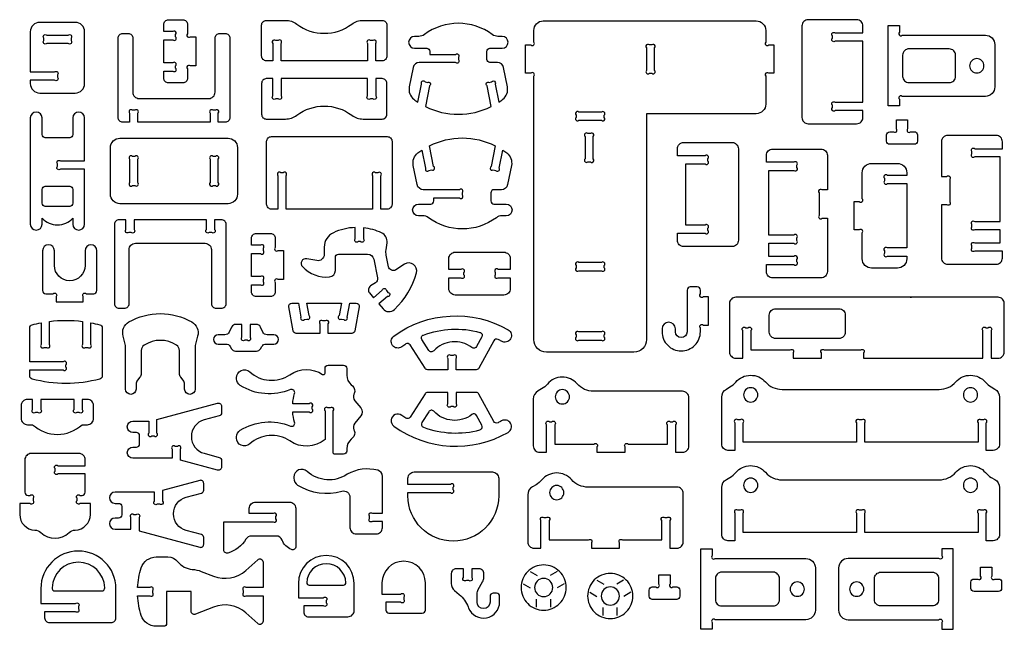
# Model space of a CAD drawing. Extents: x 383 to 746, y -177 to 277.
# Tile 1 of 2: x 384 to 745, y -177 to 47. Entities that reach past the tile are written whole.
import ezdxf

# ---------------------------------------------------------------- set-up
doc = ezdxf.new("R2010")
doc.units = 0
doc.header["$MEASUREMENT"] = 0
doc.layers.add('KONTUR', color=20, linetype='CONTINUOUS')

msp = doc.modelspace()

# ---------------------------------------------------------------- linework, layer by layer
at = {"layer": 'KONTUR'}
for points in [[(391.45, 20.03), (404.44, 20.03, 0.414214), (407.9, 23.49), (407.9, 42.47, 0.414214), (404.44, 45.93), (391.45, 45.93, 0.414214), (387.99, 42.47), (387.99, 27.75), (396.88, 27.75, -1), (397.95, 26.69), (397.95, 25.81, -1), (396.88, 24.75), (387.99, 24.75), (387.99, 23.49, 0.414214)], [(436.97, 28.08), (440.25, 28.08, 1), (441.31, 29.15), (441.31, 30.02, 1), (440.25, 31.08), (436.97, 31.08), (436.97, 39.54), (440.25, 39.54, 1), (441.31, 40.61), (441.31, 41.48, 1), (440.25, 42.54), (436.97, 42.54), (436.97, 45.14, -0.414214), (438.7, 46.87), (443.92, 46.87, -0.414214), (445.65, 45.14), (445.65, 41.72, 1), (446.71, 40.66), (448.65, 40.66), (448.65, 29.97), (446.71, 29.97, 1), (445.65, 28.91), (445.65, 25.49, -0.414214), (443.92, 23.76), (438.7, 23.76, -0.414214), (436.97, 25.49)], [(474.56, 46.67), (481.58, 46.67, -0.16263), (485.74, 45.28, 0.334097), (505.91, 45.28, -0.16263), (510.08, 46.67), (517.1, 46.67, -0.414214), (518.83, 44.94), (518.83, 33.59, -0.414214), (517.1, 31.85), (514.7, 31.85), (514.7, 38.2, 1), (513.64, 39.26), (512.76, 39.26, 1), (511.7, 38.2), (511.7, 31.85), (479.96, 31.85), (479.96, 38.2, 1), (478.89, 39.26), (478.02, 39.26, 1), (476.96, 38.2), (476.96, 31.85), (474.56, 31.85, -0.414214), (472.83, 33.59), (472.83, 44.94, -0.414214)], [(557.07, 15.08), (555.53, 22.69, -1), (556.36, 23.94), (557.22, 24.12, -1), (558.47, 23.29), (559.81, 16.67, 0.016944), (561.29, 17.73, 0.286808), (563.01, 22.31), (561.59, 29.35, 0.357001), (559.32, 31.2), (556.61, 31.2, -0.414214), (555.46, 32.35), (555.46, 35.32, -0.414214), (556.61, 36.47), (561.1, 36.47, 1), (561.1, 40.77), (559.54, 40.77, -0.161246), (557.47, 41.46, 0.331101), (532.54, 41.46, -0.161246), (530.48, 40.77), (528.92, 40.77, 1), (528.92, 36.47), (533.4, 36.47, -0.414214), (534.55, 35.32), (534.55, 34.2), (543.94, 34.2, -1), (545.01, 33.13), (545.01, 32.26, -1), (543.94, 31.2), (530.69, 31.2, 0.357001), (528.43, 29.35), (527, 22.31, 0.286808), (528.72, 17.73, 0.016944), (530.2, 16.67), (531.54, 23.29, -1), (532.79, 24.12), (533.65, 23.94, -1), (534.48, 22.69), (532.94, 15.08, 0.237707)], [(614.01, -70.41, -0.414214), (609.4, -75.02), (577.3, -75.02, -0.414214), (572.69, -70.41), (572.69, 26.2, 1), (571.63, 27.27), (569.69, 27.27), (569.69, 37.64), (571.63, 37.64, 1), (572.69, 38.7), (572.69, 43, -0.414214), (576.15, 46.46), (654.31, 46.46, -0.414214), (657.77, 43), (657.77, 38.7, 1), (658.84, 37.64), (660.77, 37.64), (660.77, 27.27), (658.84, 27.27, 1), (657.77, 26.2), (657.77, 15.9, -0.414214), (654.31, 12.44), (614.01, 12.44)], [(693.4, 13.62), (683.28, 13.62, -1), (682.22, 14.68), (682.22, 15.56, -1), (683.28, 16.62), (690.4, 16.62), (693.4, 16.62), (693.4, 39.05), (690.4, 39.05), (683.28, 39.05, -1), (682.22, 40.11), (682.22, 40.99, -1), (683.28, 42.05), (693.4, 42.05), (693.4, 44.6, 0.414214), (691.09, 46.91), (673.35, 46.91, 0.414214), (671.04, 44.6), (671.04, 11.07, 0.414214), (673.35, 8.76), (691.09, 8.76, 0.414214), (693.4, 11.07)], [(738.34, 18.8), (707.84, 18.8, 1), (706.78, 17.74), (706.78, 15.28), (702.65, 15.28), (702.65, 44.76), (706.78, 44.76), (706.78, 42.3, 1), (707.84, 41.24), (738.34, 41.24, -0.414214), (741.8, 37.77), (741.8, 22.26, -0.414214)], [(394.03, 41.21), (401.86, 41.21, -1), (402.92, 40.14), (402.92, 39.27, -1), (401.86, 38.21), (394.03, 38.21, -1), (392.97, 39.27), (392.97, 40.14, -1)], [(421.93, 9.35, -0.414214), (420.2, 11.08), (420.2, 40.11, -0.414214), (421.93, 41.84), (423.86, 41.84, -0.414214), (425.59, 40.11), (425.59, 20.33, 0.414214), (427.89, 18.03), (453.47, 18.03, 0.414214), (455.78, 20.33), (455.78, 40.11, -0.414214), (457.51, 41.84), (459.44, 41.84, -0.414214), (461.17, 40.11), (461.17, 11.08, -0.414214), (459.44, 9.35), (456.95, 9.35), (456.95, 12.63, 1), (455.88, 13.69), (455.01, 13.69, 1), (453.95, 12.63), (453.95, 9.35), (427.42, 9.35), (427.42, 12.63, 1), (426.36, 13.69), (425.48, 13.69, 1), (424.42, 12.63), (424.42, 9.35)], [(614.01, 36.57), (614.01, 28.33, 1), (615.08, 27.27), (615.95, 27.27, 1), (617.01, 28.33), (617.01, 36.57, 1), (615.95, 37.64), (615.08, 37.64, 1)], [(727.38, 26.13), (727.38, 33.91, 0.414214), (725.08, 36.21), (710.29, 36.21, 0.414214), (707.98, 33.91), (707.98, 26.13, 0.414214), (710.29, 23.83), (725.08, 23.83, 0.414214)], [(735.18, 32.64, 0.414214), (732.56, 30.02, 0.414214), (735.18, 27.4, 0.414214), (737.8, 30.02, 0.414214)], [(474.56, 10.48), (481.58, 10.48, 0.16263), (485.74, 11.87, -0.334097), (505.91, 11.87, 0.16263), (510.08, 10.48), (517.1, 10.48, 0.414214), (518.83, 12.21), (518.83, 23.56, 0.414214), (517.1, 25.29), (514.7, 25.29), (514.7, 18.95, -1), (513.64, 17.88), (512.76, 17.88, -1), (511.7, 18.95), (511.7, 25.29), (479.96, 25.29), (479.96, 18.95, -1), (478.89, 17.88), (478.02, 17.88, -1), (476.96, 18.95), (476.96, 25.29), (474.56, 25.29, 0.414214), (472.83, 23.56), (472.83, 12.21, 0.414214)], [(403.58, 10.88), (403.58, 4.78, -0.414214), (402.43, 3.63), (393.47, 3.63, -0.414214), (392.32, 4.78), (392.32, 10.88, 1), (387.99, 10.88), (387.99, -28.07, 1), (392.32, -28.07), (392.32, -25.91, 0.435619), (403.58, -25.91), (403.58, -28.07, 1), (407.9, -28.07), (407.9, -7.9), (399.01, -7.9, -1), (397.95, -6.83), (397.95, -5.96, -1), (399.01, -4.9), (407.9, -4.9), (407.9, 10.88, 1)], [(589.23, 10.01), (597.47, 10.01, 1), (598.54, 11.07), (598.54, 11.94, 1), (597.47, 13.01), (589.23, 13.01, 1), (588.17, 11.94), (588.17, 11.07, 1)], [(703.27, 5.82), (704.62, 5.82, 1), (705.68, 6.88), (705.68, 10.21), (709.81, 10.21), (709.81, 6.88, 1), (710.87, 5.82), (712.22, 5.82, -0.414214), (713.38, 4.66), (713.38, 2.38, -0.414214), (712.22, 1.22), (703.27, 1.22, -0.414214), (702.12, 2.38), (702.12, 4.66, -0.414214)], [(481.81, -22.54), (481.81, -10.31, 1), (480.75, -9.24), (479.88, -9.24, 1), (478.81, -10.31), (478.81, -22.54), (476.42, -22.54, -0.414214), (474.69, -20.81), (474.69, 2.32, -0.414214), (476.42, 4.05), (518.95, 4.05, -0.414214), (520.68, 2.32), (520.68, -20.81, -0.414214), (518.95, -22.54), (516.56, -22.54), (516.56, -10.31, 1), (515.49, -9.24), (514.62, -9.24, 1), (513.56, -10.31), (513.56, -22.54)], [(591.48, 4.09), (591.48, -4.15, 1), (592.54, -5.21), (593.42, -5.21, 1), (594.48, -4.15), (594.48, 4.09, 1), (593.42, 5.15), (592.54, 5.15, 1)], [(743.74, -30.1), (734.48, -30.1, -1), (733.41, -29.04), (733.41, -28.16, -1), (734.48, -27.1), (743.74, -27.1), (743.74, -3.39), (738.59, -3.39), (734.48, -3.39, -1), (733.41, -2.33), (733.41, -1.46, -1), (734.48, -0.39), (744.59, -0.39), (744.59, 2.16, 0.414214), (742.28, 4.46), (724.54, 4.46, 0.414214), (722.24, 2.16), (722.24, -10.56), (724.17, -10.56, -1), (725.24, -11.62), (725.24, -19.86, -1), (724.17, -20.92), (722.24, -20.92), (722.24, -40.48, 0.414214), (724.54, -42.78), (742.28, -42.78, 0.414214), (744.59, -40.48), (744.59, -37.93), (734.48, -37.93, -1), (733.41, -36.86), (733.41, -35.99, -1), (734.48, -34.93), (738.59, -34.93), (743.74, -34.93)], [(417.4, 0.01, -0.414214), (420.86, 3.47), (460.51, 3.47, -0.414214), (463.97, 0.01), (463.97, -17.09, -0.414214), (460.51, -20.56), (420.86, -20.56, -0.414214), (417.4, -17.09)], [(558.54, 0.68), (557, -6.93, 1), (557.83, -8.18), (558.69, -8.35, 1), (559.94, -7.52), (561.28, -0.91, -0.016944), (562.76, -1.96, -0.286808), (564.48, -6.54), (563.06, -13.58, -0.357001), (560.79, -15.43), (558.08, -15.43, 0.414214), (556.93, -16.59), (556.93, -19.55, 0.414214), (558.08, -20.71), (562.56, -20.71, -1), (562.56, -25.01), (561, -25.01, 0.161246), (558.94, -25.69, -0.331101), (534.01, -25.69, 0.161246), (531.94, -25.01), (530.38, -25.01, -1), (530.38, -20.71), (534.87, -20.71, 0.414214), (536.02, -19.55), (536.02, -18.43), (545.41, -18.43, 1), (546.47, -17.37), (546.47, -16.5, 1), (545.41, -15.43), (532.16, -15.43, -0.357001), (529.89, -13.58), (528.47, -6.54, -0.286808), (530.19, -1.96, -0.016944), (531.67, -0.91), (533.01, -7.52, 1), (534.26, -8.35), (535.12, -8.18, 1), (535.95, -6.93), (534.41, 0.68, -0.237707)], [(625.39, -31.41), (635.5, -31.41, 1), (636.56, -30.35), (636.56, -29.48, 1), (635.5, -28.41), (631.39, -28.41), (628.39, -28.41), (628.39, -5.98), (631.39, -5.98), (635.5, -5.98, 1), (636.56, -4.92), (636.56, -4.04, 1), (635.5, -2.98), (625.39, -2.98), (625.39, -0.43, -0.414214), (627.7, 1.88), (645.43, 1.88, -0.414214), (647.74, -0.43), (647.74, -33.96, -0.414214), (645.43, -36.27), (627.7, -36.27, -0.414214), (625.39, -33.96)], [(424.42, -4.26), (424.42, -12.82, 1), (425.48, -13.89), (426.36, -13.89, 1), (427.42, -12.82), (427.42, -4.26, 1), (426.36, -3.2), (425.48, -3.2, 1)], [(453.95, -4.26), (453.95, -12.82, 1), (455.01, -13.89), (455.88, -13.89, 1), (456.95, -12.82), (456.95, -4.26, 1), (455.88, -3.2), (455.01, -3.2, 1)], [(658.86, -35.07), (668.12, -35.07, 1), (669.18, -34.01), (669.18, -33.14, 1), (668.12, -32.07), (658.86, -32.07), (658.86, -8.37), (664, -8.37), (668.12, -8.37, 1), (669.18, -7.31), (669.18, -6.43, 1), (668.12, -5.37), (658, -5.37), (658, -2.82, -0.414214), (660.31, -0.51), (678.05, -0.51, -0.414214), (680.36, -2.82), (680.36, -15.53), (678.42, -15.53, 1), (677.36, -16.59), (677.36, -24.84, 1), (678.42, -25.9), (680.36, -25.9), (680.36, -45.45, -0.414214), (678.05, -47.76), (660.31, -47.76, -0.414214), (658, -45.45), (658, -42.9), (668.12, -42.9, 1), (669.18, -41.84), (669.18, -40.96, 1), (668.12, -39.9), (664, -39.9), (658.86, -39.9)], [(690.14, -19.81), (692.08, -19.81, 1), (693.14, -18.74), (693.14, -9.24, -0.414214), (696.61, -5.78), (706.04, -5.78, -0.414214), (709.5, -9.24), (709.5, -10.18), (702.38, -10.18, 1), (701.32, -11.24), (701.32, -12.12, 1), (702.38, -13.18), (709.5, -13.18), (709.5, -36.8), (702.38, -36.8, 1), (701.32, -37.87), (701.32, -38.74, 1), (702.38, -39.8), (709.5, -39.8), (709.5, -40.74, -0.414214), (706.04, -44.2), (696.61, -44.2, -0.414214), (693.14, -40.74), (693.14, -31.24, 1), (692.08, -30.18), (690.14, -30.18)], [(393.47, -21.53, -0.414214), (392.32, -20.38), (392.32, -15.35, -0.414214), (393.47, -14.19), (402.43, -14.19, -0.414214), (403.58, -15.35), (403.58, -20.38, -0.414214), (402.43, -21.53)], [(420.57, -26.42, 0.414214), (418.84, -28.15), (418.84, -57.18, 0.414214), (420.57, -58.91), (422.5, -58.91, 0.414214), (424.23, -57.18), (424.23, -37.4, -0.414214), (426.54, -35.09), (452.12, -35.09, -0.414214), (454.43, -37.4), (454.43, -57.18, 0.414214), (456.16, -58.91), (458.08, -58.91, 0.414214), (459.81, -57.18), (459.81, -28.15, 0.414214), (458.08, -26.42), (455.59, -26.42), (455.59, -30.04, -1), (454.53, -31.1), (453.65, -31.1, -1), (452.59, -30.04), (452.59, -26.42), (426.06, -26.42), (426.06, -30.04, -1), (425, -31.1), (424.13, -31.1, -1), (423.06, -30.04), (423.06, -26.42)], [(469.14, -50.28), (472.42, -50.28, 1), (473.48, -49.22), (473.48, -48.34, 1), (472.42, -47.28), (469.14, -47.28), (469.14, -38.82), (472.42, -38.82, 1), (473.48, -37.76), (473.48, -36.88, 1), (472.42, -35.82), (469.14, -35.82), (469.14, -33.22, -0.414214), (470.88, -31.49), (476.09, -31.49, -0.414214), (477.82, -33.22), (477.82, -36.64, 1), (478.88, -37.7), (480.82, -37.7), (480.82, -48.39), (478.88, -48.39, 1), (477.82, -49.45), (477.82, -52.87, -0.414214), (476.09, -54.6), (470.88, -54.6, -0.414214), (469.14, -52.87)], [(518.84, -34.86, 0.327736), (516.87, -31.26, 0.082502), (510.21, -29.4), (510.21, -33.4, -1), (509.15, -34.46), (508.27, -34.46, -1), (507.21, -33.4), (507.21, -29.29, 0.098873), (499.16, -31.19, 0.293434), (495.79, -36.44), (495.79, -39.17, -0.470319), (493.06, -41.43), (489.39, -40.74, 0.725517), (487.8, -43.62, 0.232505), (497.79, -47.4, 0.386628), (499.88, -45.1), (499.88, -40.19, -0.414214), (501.03, -39.04), (511.71, -39.04, -0.356602), (513.97, -40.88), (515.37, -47.77, -0.310333), (514.61, -49.57), (512.81, -50.72, 0.45464), (512.42, -53.3), (513.9, -55.04), (517.12, -52.31, -1), (518.61, -52.43), (519.18, -53.1, -1), (519.06, -54.6), (515.84, -57.33), (517.37, -59.13, 0.429009), (521.55, -59.36, 0.137809), (529.64, -45.94, 0.686905), (525.31, -42.74), (522.05, -44.82, -0.526329), (519.43, -43.71), (518.55, -39.41, -0.083534), (518.49, -37.5)], [(396.83, -43.18), (396.83, -37.8, 1), (392.5, -37.8), (392.5, -52.42, 0.414214), (393.66, -53.58), (396.42, -53.58, -1), (397.48, -54.64), (397.48, -56.58), (407.43, -56.58), (407.43, -54.64, -1), (408.5, -53.58), (411.26, -53.58, 0.414214), (412.41, -52.42), (412.41, -37.8, 1), (408.09, -37.8), (408.09, -43.18, -1)], [(561.72, -54.04), (543.84, -54.04, -0.414214), (541.53, -51.73), (541.53, -47.69), (545.97, -47.69, 1), (547.04, -46.63), (547.04, -45.75, 1), (545.97, -44.69), (541.53, -44.69), (541.53, -40.65, -0.414214), (543.84, -38.34), (561.72, -38.34, -0.414214), (564.03, -40.65), (564.03, -44.69), (559.59, -44.69, 1), (558.53, -45.75), (558.53, -46.63, 1), (559.59, -47.69), (564.03, -47.69), (564.03, -51.73, -0.414214)], [(589.23, -45.13), (597.47, -45.13, 1), (598.54, -44.07), (598.54, -43.2, 1), (597.47, -42.13), (589.23, -42.13, 1), (588.17, -43.2), (588.17, -44.07, 1)], [(624.6, -66.46, 1), (619.73, -66.46), (619.73, -67.51, 0.414214), (626.76, -74.54, 0.414214), (633.79, -67.51), (633.79, -66.13, -1), (634.86, -65.06), (636.79, -65.06), (636.79, -54.7), (634.86, -54.7, -1), (633.79, -53.63), (633.79, -52.25, 0.414214), (632.64, -51.1), (630.07, -51.1, 0.414214), (628.92, -52.25), (628.92, -67.51, -1), (624.6, -67.51)], [(507.05, -67.17, -0.361445), (505.92, -68.11), (497.25, -68.11), (497.25, -64.6, 1), (496.18, -63.54), (495.31, -63.54, 1), (494.25, -64.6), (494.25, -68.11), (485.57, -68.11, -0.361445), (484.44, -67.17), (482.81, -58.37, -0.469028), (483.94, -57.01), (486.33, -57.01), (487.28, -62.15, 1), (488.52, -63), (489.38, -62.84, 1), (490.23, -61.61), (489.38, -57.01), (502.11, -57.01), (501.26, -61.61, 1), (502.11, -62.84), (502.97, -63, 1), (504.21, -62.15), (505.17, -57.01), (507.55, -57.01, -0.469028), (508.68, -58.37)], [(652.33, -74.2), (666.75, -74.2, -1), (667.81, -75.26), (667.81, -77.2), (678.18, -77.2), (678.18, -75.26, -1), (679.24, -74.2), (692.59, -74.2, -1), (693.66, -75.26), (693.66, -77.2), (722.78, -77.2), (737.42, -77.2), (737.42, -67.09, -1), (738.48, -66.02), (739.35, -66.02, -1), (740.42, -67.09), (740.42, -77.2), (742.97, -77.2, 0.414214), (745.27, -74.89), (745.27, -57.16, 0.414214), (742.97, -54.85), (646.78, -54.85, 0.414214), (644.47, -57.16), (644.47, -74.89, 0.414214), (646.78, -77.2), (649.33, -77.2), (649.33, -67.09, -1), (650.39, -66.02), (651.27, -66.02, -1), (652.33, -67.09)], [(424.18, -63.93, -0.267035), (447.21, -63.93, -0.33993), (449.37, -69.12), (448.46, -72.52), (448.46, -88.54, -1), (444.61, -88.54), (444.61, -86.75, 0.173888), (444.09, -85.28), (443.2, -84.21, -0.173888), (442.68, -82.74), (442.68, -74.34, 0.254451), (441.62, -72.41, 0.295226), (429.77, -72.41, 0.254451), (428.71, -74.34), (428.71, -82.74, -0.173888), (428.19, -84.21), (427.3, -85.28, 0.173888), (426.78, -86.75), (426.78, -88.54, -1), (422.93, -88.54), (422.93, -72.52), (422.02, -69.12, -0.33993)], [(684.62, -69.98), (661.37, -69.98, -0.414214), (659.06, -67.67), (659.06, -61.38, -0.414214), (661.37, -59.07), (684.62, -59.07, -0.414214), (686.93, -61.38), (686.93, -67.67, -0.414214)], [(387.77, -67.18), (387.77, -66.08, -0.339868), (388.63, -64.96, -0.017741), (391.97, -64.2), (391.97, -72.17, 1), (393.03, -73.23), (393.91, -73.23, 1), (394.97, -72.17), (394.97, -63.72, -0.063321), (407.16, -63.72), (407.16, -72.17, 1), (408.22, -73.23), (409.1, -73.23, 1), (410.16, -72.17), (410.16, -64.2, -0.017741), (413.5, -64.96, -0.339868), (414.36, -66.08), (414.36, -83.74, -0.339868), (413.5, -84.85, -0.130898), (388.63, -84.85, -0.339868), (387.77, -83.74), (387.77, -81.53), (400, -81.53, 1), (401.07, -80.46), (401.07, -79.59, 1), (400, -78.53), (387.77, -78.53)], [(461.3, -72.88), (461.78, -73.72, 0.267949), (463.28, -74.59), (470.97, -74.59, 0.267949), (472.46, -73.72), (472.95, -72.88, -0.267949), (474.45, -72.02), (477.33, -72.02, 1), (477.33, -68.64), (474.85, -68.64, -0.288239), (473.29, -67.65), (472.4, -65.8, 0.288239), (470.84, -64.82), (468.62, -64.82), (468.62, -69.54, -1), (467.56, -70.6), (466.68, -70.6, -1), (465.62, -69.54), (465.62, -64.82), (463.4, -64.82, 0.288239), (461.84, -65.8), (460.95, -67.65, -0.288239), (459.39, -68.64), (456.91, -68.64, 1), (456.91, -72.02), (459.8, -72.02, -0.267949)], [(521.36, -69.11, -0.296281), (563.24, -66.79, -1), (560.82, -71.01, 0.010719), (559.56, -70.32, 0.409028), (558.01, -70.79), (552.57, -80.85, -0.275451), (551.56, -81.45), (544.16, -81.45), (544.16, -77.31, 1), (543.1, -76.24), (542.22, -76.24, 1), (541.16, -77.31), (541.16, -81.45), (533.76, -81.45, -0.256138), (532.79, -80.92), (527.32, -72.35, 0.41701), (525.72, -72, 0.01351), (524.23, -73.03, -1)], [(552.93, -67.73, -0.483161), (553.64, -69.39), (551.71, -72.96, -0.46149), (550, -73.33, 0.387543), (535.98, -74.52, -0.491578), (534.16, -74.36), (531.64, -70.41, -0.476222), (532.21, -68.71, -0.158028)], [(589.23, -70.57), (597.47, -70.57, 1), (598.54, -69.5), (598.54, -68.63, 1), (597.47, -67.57), (589.23, -67.57, 1), (588.17, -68.63), (588.17, -69.5, 1)], [(504.07, -110.4), (504.07, -111.26, -0.414214), (502.92, -112.42), (499.68, -112.42, -0.414214), (499.1, -111.84), (499.1, -96.49, 1), (498.04, -95.43), (497.16, -95.43, 1), (496.1, -96.49), (496.1, -107.06, -0.33145), (483.2, -107.56, 0.343881), (468.46, -108.64, -0.650317), (463.64, -106.5), (463.64, -106.08, -0.258498), (465, -103.64, -0.242557), (483.4, -102.11, 0.631373), (484.95, -100.71, -0.05204), (484.24, -96.93), (490.34, -96.93, 1), (491.4, -95.87), (491.4, -94.99, 1), (490.34, -93.93), (484.24, -93.93, -0.05204), (484.95, -90.15, 0.631373), (483.4, -88.75, -0.242557), (465, -87.22, -0.258498), (463.64, -84.78), (463.64, -84.36, -0.650317), (468.46, -82.22, 0.343881), (483.2, -83.3, -0.303388), (495.21, -83.15, 0.595263), (496.1, -82.67), (496.1, -80.97, -0.414214), (497.25, -79.82), (502.92, -79.82, -0.414214), (504.07, -80.97), (504.07, -83.46, 0.222745), (505.73, -87.01), (506.19, -87.39, -0.341843), (506.8, -90.15), (506.71, -90.34, 0.29127), (507.02, -92.8), (509.23, -95.46, -0.360967), (509.23, -98.4), (507.02, -101.06, 0.29127), (506.71, -103.52), (506.8, -103.71, -0.341843), (506.19, -106.47), (505.73, -106.85, 0.222745)], [(578.43, -100.52), (579.31, -100.52, -1), (580.37, -101.59), (580.37, -108.7), (594.79, -108.7, -1), (595.85, -109.76), (595.85, -111.7), (606.22, -111.7), (606.22, -109.76, -1), (607.28, -108.7), (621.69, -108.7), (621.69, -101.59, -1), (622.76, -100.52), (623.63, -100.52, -1), (624.69, -101.59), (624.69, -111.7), (627.24, -111.7, 0.414214), (629.55, -109.39), (629.55, -91.65, 0.414214), (627.24, -89.35), (594.64, -89.35, -0.215842), (588.57, -86.6, 0.457549), (577.66, -86.68, -0.085844), (575.55, -88.45), (574.24, -89.2, 0.267949), (572.51, -92.2), (572.51, -109.39, 0.414214), (574.82, -111.7), (577.37, -111.7), (577.37, -101.59, -1)], [(643.91, -111.01, -0.414214), (641.6, -108.71), (641.6, -91.51, -0.267949), (643.33, -88.52), (644.64, -87.76, 0.085844), (646.75, -86, -0.457549), (657.66, -85.91, 0.215842), (663.73, -88.66), (721.39, -88.66, 0.215842), (727.46, -85.91, -0.457549), (738.36, -86, 0.085844), (740.48, -87.76), (741.78, -88.52, -0.267949), (743.51, -91.51), (743.51, -108.71, -0.414214), (741.21, -111.01), (738.66, -111.01), (738.66, -100.9, 1), (737.59, -99.84), (736.72, -99.84, 1), (735.66, -100.9), (735.66, -108.01), (694.06, -108.01), (694.06, -100.9, 1), (693, -99.84), (692.12, -99.84, 1), (691.06, -100.9), (691.06, -108.01), (649.46, -108.01), (649.46, -100.9, 1), (648.4, -99.84), (647.52, -99.84, 1), (646.46, -100.9), (646.46, -111.01)], [(521.36, -102.09, 0.296281), (563.24, -104.41, 1), (560.82, -100.19, -0.010719), (559.56, -100.88, -0.409028), (558.01, -100.41), (552.57, -90.35, 0.275451), (551.56, -89.75), (544.16, -89.75), (544.16, -93.89, -1), (543.1, -94.96), (542.22, -94.96, -1), (541.16, -93.89), (541.16, -89.75), (533.76, -89.75, 0.256138), (532.79, -90.28), (527.32, -98.85, -0.41701), (525.72, -99.2, -0.01351), (524.23, -98.17, 1)], [(583.15, -88.73, 0.414214), (580.53, -91.35, 0.414214), (583.15, -93.97, 0.414214), (585.77, -91.35, 0.414214)], [(652.24, -88.05, 0.414214), (649.62, -90.67, 0.414214), (652.24, -93.29, 0.414214), (654.86, -90.67, 0.414214)], [(732.87, -88.05, 0.414214), (730.26, -90.67, 0.414214), (732.87, -93.29, 0.414214), (735.49, -90.67, 0.414214)], [(386.95, -101.6), (388.84, -101.6, 0.389467), (407.03, -101.6), (408.92, -101.6, 0.414214), (411.23, -99.29), (411.23, -94.65, 0.414214), (408.92, -92.34), (407.03, -92.34), (407.03, -96.03, -1), (405.96, -97.09), (405.09, -97.09, -1), (404.03, -96.03), (404.03, -92.34), (391.84, -92.34), (391.84, -96.03, -1), (390.78, -97.09), (389.9, -97.09, -1), (388.84, -96.03), (388.84, -92.34), (386.95, -92.34, 0.414214), (384.64, -94.65), (384.64, -99.29, 0.414214)], [(431.44, -100.32), (431.44, -104.65, 1), (432.51, -105.71), (433.38, -105.71, 1), (434.44, -104.65), (434.44, -99.68), (456.7, -93.71, -0.493145), (458.16, -94.83), (458.16, -97.24, -0.339454), (457.3, -98.35), (451.76, -99.84, 0.767327), (451.76, -112.09), (457.3, -113.58, -0.339454), (458.16, -114.69), (458.16, -117.1, -0.493145), (456.7, -118.22), (443.06, -114.56), (443.06, -110.6, 1), (441.99, -109.53), (441.12, -109.53, 1), (440.06, -110.6), (440.06, -113.92), (425.63, -113.92, -1), (425.63, -109.8), (426.93, -109.8, 0.414214), (428.08, -108.65), (428.08, -105.59, 0.414214), (426.93, -104.44), (425.63, -104.44, -1), (425.63, -100.32)], [(552.93, -103.47, 0.483161), (553.64, -101.81), (551.71, -98.24, 0.46149), (550, -97.87, -0.387543), (535.98, -96.68, 0.491578), (534.16, -96.84), (531.64, -100.79, 0.476222), (532.21, -102.49, 0.158028)], [(391.89, -141.16, 0.390295), (402.24, -141.16, -0.179271), (404.46, -140.25, 0.404093), (410.03, -134.48), (410.03, -130.51), (406.2, -130.51, -1), (405.14, -129.44), (405.14, -128.57, -1), (406.2, -127.51), (406.98, -127.51, 0.414214), (408.14, -126.35), (408.14, -119.64), (398.13, -119.64, -1), (397.06, -118.58), (397.06, -117.7, -1), (398.13, -116.64), (408.14, -116.64), (408.14, -114.47, 0.414214), (405.83, -112.17), (388.3, -112.17, 0.414214), (385.99, -114.47), (385.99, -126.35, 0.414214), (387.15, -127.51), (387.93, -127.51, -1), (388.99, -128.57), (388.99, -129.44, -1), (387.93, -130.51), (384.1, -130.51), (384.1, -134.48, 0.404093), (389.66, -140.25, -0.179271)], [(514.86, -141.67, 0.414214), (517.16, -139.36), (517.16, -137.05), (513.53, -137.05, -1), (512.46, -135.99), (512.46, -135.12, -1), (513.53, -134.05), (517.16, -134.05), (517.16, -120.53, 0.342082), (515.43, -118.29, 0.194861), (504.26, -119.78, -0.343881), (489.53, -118.7, 0.650317), (484.71, -120.84), (484.71, -121.26, 0.258498), (486.06, -123.71, 0.212615), (502.3, -125.99, -0.498511), (505.24, -128.21), (505.24, -139.36, 0.414214), (507.55, -141.67)], [(526.51, -126.49), (542.1, -126.49, 1), (543.16, -125.43), (543.16, -124.56, 1), (542.1, -123.49), (526.51, -123.49), (526.51, -121.24, -0.414214), (528.82, -118.93), (557.5, -118.93, -0.414214), (559.8, -121.24), (559.8, -127.68, -1), (526.51, -127.68)], [(643.91, -144.16, -0.414214), (641.6, -141.85), (641.6, -124.66, -0.267949), (643.33, -121.66), (644.64, -120.91, 0.085844), (646.75, -119.15, -0.457549), (657.66, -119.06, 0.215842), (663.73, -121.81), (721.39, -121.81, 0.215842), (727.46, -119.06, -0.457549), (738.36, -119.15, 0.085844), (740.48, -120.91), (741.78, -121.66, -0.267949), (743.51, -124.66), (743.51, -141.85, -0.414214), (741.21, -144.16), (738.66, -144.16), (738.66, -134.05, 1), (737.59, -132.98), (736.72, -132.98, 1), (735.66, -134.05), (735.66, -141.16), (694.06, -141.16), (694.06, -134.05, 1), (693, -132.98), (692.12, -132.98, 1), (691.06, -134.05), (691.06, -141.16), (649.46, -141.16), (649.46, -134.05, 1), (648.4, -132.98), (647.52, -132.98, 1), (646.46, -134.05), (646.46, -144.16)], [(424.9, -139.93), (424.9, -135.6, -1), (425.96, -134.53), (426.84, -134.53, -1), (427.9, -135.6), (427.9, -140.57), (450.16, -146.53, 0.493145), (451.61, -145.42), (451.61, -143.01, 0.339454), (450.76, -141.9), (445.22, -140.41, -0.767327), (445.22, -128.15), (450.76, -126.67, 0.339454), (451.61, -125.55), (451.61, -123.15, 0.493145), (450.16, -122.03), (436.51, -125.69), (436.51, -129.65, -1), (435.45, -130.71), (434.57, -130.71, -1), (433.51, -129.65), (433.51, -126.33), (419.09, -126.33, 1), (419.09, -130.44), (420.39, -130.44, -0.414214), (421.54, -131.6), (421.54, -134.66, -0.414214), (420.39, -135.81), (419.09, -135.81, 1), (419.09, -139.93)], [(578.31, -143.86), (592.73, -143.86, -1), (593.79, -144.92), (593.79, -146.86), (604.16, -146.86), (604.16, -144.92, -1), (605.22, -143.86), (619.63, -143.86), (619.63, -136.74, -1), (620.7, -135.68), (621.57, -135.68, -1), (622.63, -136.74), (622.63, -146.86), (625.19, -146.86, 0.414214), (627.49, -144.55), (627.49, -126.81, 0.414214), (625.19, -124.5), (592.58, -124.5, -0.215842), (586.51, -121.75, 0.457549), (575.61, -121.84, -0.085844), (573.49, -123.6), (572.18, -124.36, 0.267949), (570.45, -127.36), (570.45, -144.55, 0.414214), (572.76, -146.86), (575.31, -146.86), (575.31, -136.74, -1), (576.37, -135.68), (577.25, -135.68, -1), (578.31, -136.74)], [(652.24, -121.19, 0.414214), (649.62, -123.81, 0.414214), (652.24, -126.43, 0.414214), (654.86, -123.81, 0.414214)], [(732.87, -121.19, 0.414214), (730.26, -123.81, 0.414214), (732.87, -126.43, 0.414214), (735.49, -123.81, 0.414214)], [(581.09, -123.89, 0.414214), (578.47, -126.51, 0.414214), (581.09, -129.13, 0.414214), (583.71, -126.51, 0.414214)], [(485.37, -146.28, -0.523785), (483.82, -147.36, -0.215477), (480.35, -143.9, 0.311559), (478.19, -142.41), (469.09, -142.41, 0.26463), (467.11, -143.54, -0.192172), (460.45, -148.65, -0.49737), (458.98, -147.54), (458.98, -137.2), (477.05, -137.2, 1), (478.11, -136.14), (478.11, -135.26, 1), (477.05, -134.2), (468.33, -134.2), (468.33, -132.26, -0.414214), (470.64, -129.95), (483.07, -129.95, -0.414214), (485.37, -132.26)], [(393.25, -172.45, 0.414214), (394.98, -174.18), (417.66, -174.18, 0.414214), (419.39, -172.45), (419.39, -161.68, 1), (391.86, -161.68), (391.86, -167.16), (404.56, -167.16, -1), (405.63, -168.23), (405.63, -169.1, -1), (404.56, -170.16), (393.25, -170.16)], [(672.5, -173.09), (639.16, -173.09, 1), (638.1, -174.16), (638.1, -176.62), (633.97, -176.62), (633.97, -147.14), (638.1, -147.14), (638.1, -149.6, 1), (639.16, -150.66), (672.5, -150.66, -0.414214), (675.96, -154.12), (675.96, -169.63, -0.414214)], [(687.97, -173.09), (721.31, -173.09, -1), (722.37, -174.16), (722.37, -176.62), (726.5, -176.62), (726.5, -147.14), (722.37, -147.14), (722.37, -149.6, -1), (721.31, -150.66), (687.97, -150.66, 0.414214), (684.5, -154.12), (684.5, -169.63, 0.414214)], [(473.38, -161.31), (467.18, -161.31, 1), (466.12, -162.37), (466.12, -163.25, 1), (467.18, -164.31), (473.38, -164.31), (473.38, -173.67, -0.647905), (471.46, -174.53), (467.09, -170.62, 0.282198), (455.21, -168.48), (448.57, -171.07, -0.527677), (446.99, -169.99), (446.99, -162.81), (437.99, -162.81), (437.99, -174.37, -0.414214), (436.84, -175.53), (434.18, -175.53, -0.324633), (428.69, -171.55, -0.065576), (427.34, -164.31), (431.81, -164.31, 1), (432.88, -163.25), (432.88, -162.37, 1), (431.81, -161.31), (427.34, -161.31, -0.065576), (428.69, -154.08, -0.324633), (434.18, -150.1), (438.48, -150.1, -0.228179), (442.09, -151.84, 0.208491), (447.39, -154.64, -0.074187), (450.71, -155.4), (455.21, -157.15, 0.282198), (467.09, -155), (471.46, -151.1, -0.647905), (473.38, -151.96)], [(486.33, -165.02), (495.49, -165.02, -1), (496.56, -166.08), (496.56, -166.96, -1), (495.49, -168.02), (488.27, -168.02), (488.27, -170.3, 0.414214), (490, -172.03), (504.48, -172.03, 0.414214), (506.79, -169.73), (506.79, -159.77, 1), (486.33, -159.77)], [(516.99, -163.71), (523.89, -163.71, -1), (524.95, -164.78), (524.95, -165.65, -1), (523.89, -166.71), (518.41, -166.71), (518.41, -169.57, 0.414214), (519.56, -170.73), (531.76, -170.73, 0.414214), (532.92, -169.57), (532.92, -159.63, 1), (516.99, -159.63)], [(395.96, -161.37, 0.4236), (397.11, -162.56), (414.14, -162.56, 0.4236), (415.29, -161.37, 0.968558)], [(489.37, -159.54, 0.4236), (490.23, -160.42), (502.88, -160.42, 0.4236), (503.74, -159.54, 0.968558)], [(548.61, -168.4), (548.78, -168.82, 0.825341), (560.14, -166.63), (560.14, -164.56, 0.414214), (558.99, -163.41), (557.79, -163.41, 0.414214), (556.64, -164.56), (556.64, -166.63, -1), (551.86, -166.63), (551.86, -163.71, -0.131652), (552.33, -161.98), (553.91, -159.23, 0.131652), (554.38, -157.5), (554.38, -156.2, 0.414214), (552.65, -154.47), (549.89, -154.47), (549.89, -157.63, -1), (548.83, -158.69), (547.95, -158.69, -1), (546.89, -157.63), (546.89, -154.47), (544.14, -154.47, 0.414214), (542.41, -156.2), (542.41, -159.78, 0.220517), (543.63, -162.42), (545.36, -163.89, -0.122252)], [(576.3, -153.01, 0.414214), (568, -161.3, 0.414214), (576.3, -169.59, 0.414214), (584.59, -161.3, 0.414214)], [(734.18, -158.18), (735.53, -158.18, 1), (736.6, -157.11), (736.6, -153.78), (740.72, -153.78), (740.72, -157.11, 1), (741.78, -158.18), (743.14, -158.18, -0.414214), (744.29, -159.33), (744.29, -161.62, -0.414214), (743.14, -162.77), (734.18, -162.77, -0.414214), (733.03, -161.62), (733.03, -159.33, -0.414214)], [(576.3, -157.96, 0.414214), (572.96, -161.3, 0.414214), (576.3, -164.64, 0.414214), (579.63, -161.3, 0.414214)], [(600.73, -156.11, 0.414214), (592.43, -164.41, 0.414214), (600.73, -172.7, 0.414214), (609.02, -164.41, 0.414214)], [(616.14, -161.07), (617.49, -161.07, 1), (618.56, -160.01), (618.56, -156.68), (622.68, -156.68), (622.68, -160.01, 1), (623.74, -161.07), (625.1, -161.07, -0.414214), (626.25, -162.22), (626.25, -164.51, -0.414214), (625.1, -165.66), (616.14, -165.66, -0.414214), (614.99, -164.51), (614.99, -162.22, -0.414214)], [(662.8, -165.76), (662.8, -157.99, 0.414214), (660.5, -155.68), (641.6, -155.68, 0.414214), (639.3, -157.99), (639.3, -165.76, 0.414214), (641.6, -168.07), (660.5, -168.07, 0.414214)], [(697.66, -165.76), (697.66, -157.99, -0.414214), (699.97, -155.68), (718.86, -155.68, -0.414214), (721.17, -157.99), (721.17, -165.76, -0.414214), (718.86, -168.07), (699.97, -168.07, -0.414214)], [(600.73, -161.07, 0.414214), (597.39, -164.41, 0.414214), (600.73, -167.74, 0.414214), (604.07, -164.41, 0.414214)], [(669.34, -159.26, 0.414214), (666.72, -161.88, 0.414214), (669.34, -164.5, 0.414214), (671.96, -161.88, 0.414214)], [(691.12, -159.26, 0.414214), (688.51, -161.88, 0.414214), (691.12, -164.5, 0.414214), (693.74, -161.88, 0.414214)]]:
    msp.add_lwpolyline(points, format="xyb", close=True, dxfattribs=at)
for points in [[(710.72, -54.83, 0.014798), (711.2, -54.85)], [(442.68, -74.34, 0.254451), (441.62, -72.41)]]:
    msp.add_lwpolyline(points, format="xyb", dxfattribs=at)
for points in [[(571.39, -155.48), (573.94, -156.95)], [(581.21, -155.48), (578.65, -156.95)], [(595.82, -158.58), (598.37, -160.06)], [(605.64, -158.58), (603.08, -160.06)], [(568.8, -159.96), (571.36, -161.43)], [(583.79, -159.96), (581.24, -161.43)], [(573.71, -168.46), (573.71, -165.51)], [(578.88, -168.46), (578.88, -165.51)], [(593.23, -163.06), (595.79, -164.54)], [(608.23, -163.06), (605.67, -164.54)], [(598.14, -171.57), (598.14, -168.62)], [(603.31, -171.57), (603.31, -168.62)]]:
    msp.add_lwpolyline(points, dxfattribs=at)

doc.saveas('drawing.dxf')
